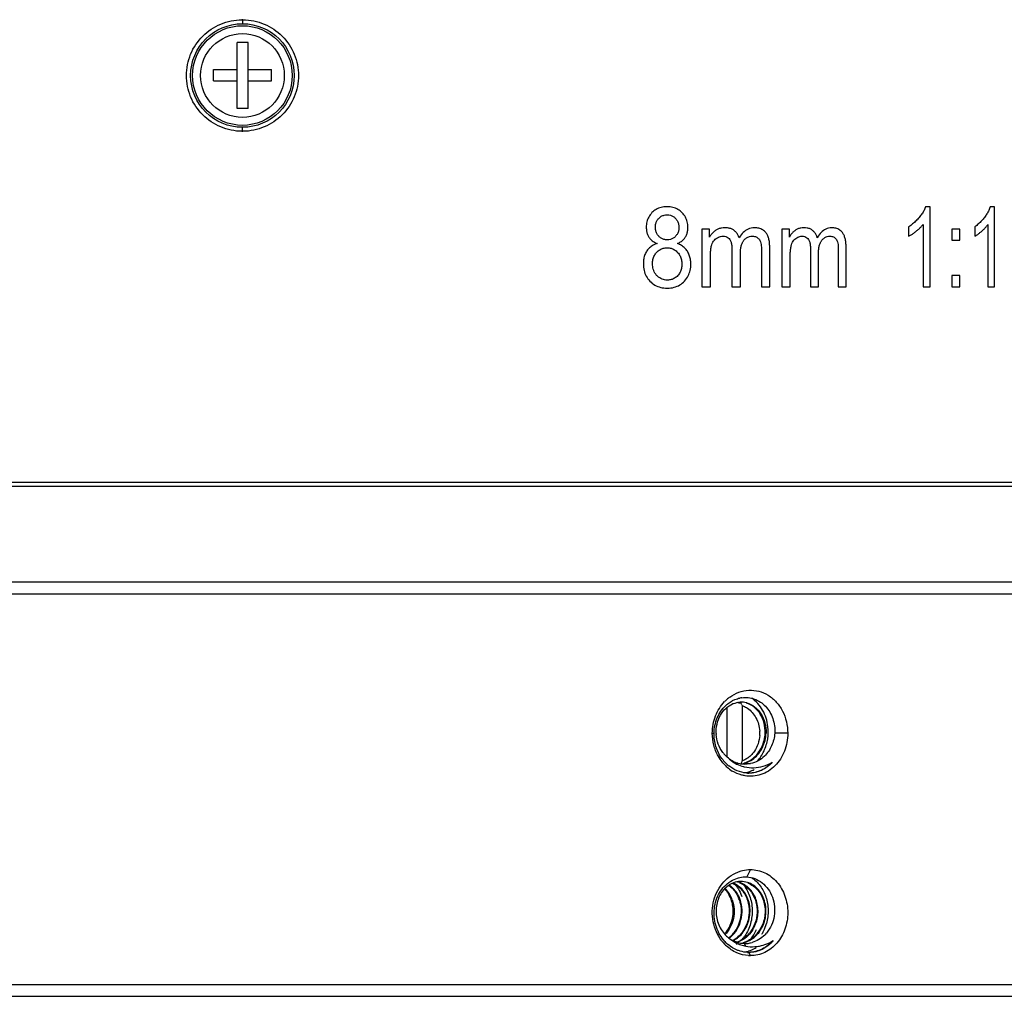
# Model space of a CAD drawing. Header units: millimetres. Extents: x 1711 to 1861, y 300 to 415.
# Tile 3 of 6: x 1736 to 1761, y 335 to 359. Entities that reach past the tile are written whole.
import ezdxf

# ---------------------------------------------------------------- set-up
doc = ezdxf.new("R2010")
doc.units = ezdxf.units.MM
doc.layers.get('0').update_dxf_attribs({"color": 50})

msp = doc.modelspace()

# ---------------------------------------------------------------- linework, layer by layer
at = {"color": 0}
for p, q in [((1741.5564, 359.1043), (1741.5564, 359.0043)), ((1741.4213, 356.8751), (1741.4213, 358.5332)), ((1741.6976, 358.5332), (1741.4213, 358.5332)), ((1741.6976, 356.8751), (1741.6976, 358.5332)), ((1740.8265, 357.572), (1740.8265, 357.8543)), ((1740.8265, 357.8543), (1741.4213, 357.8543)), ((1741.6976, 357.8543), (1742.2864, 357.8543)), ((1742.2864, 357.572), (1742.2864, 357.8543)), ((1740.8265, 357.572), (1741.4213, 357.572)), ((1741.6976, 357.572), (1742.2864, 357.572)), ((1741.6976, 356.8751), (1741.4213, 356.8751)), ((1741.5564, 356.3039), (1741.5564, 356.404)), ((1758.8171, 354.4123), (1758.7021, 354.4123)), ((1758.8171, 352.4041), (1758.8171, 354.4123)), ((1760.4288, 354.4123), (1760.3243, 354.4123)), ((1760.4288, 352.4041), (1760.4288, 354.4123)), ((1753.278, 353.853), (1753.0835, 353.853)), ((1753.0835, 353.853), (1753.0835, 352.4041)), ((1753.278, 353.6497), (1753.278, 353.853)), ((1755.2814, 353.853), (1755.0971, 353.853)), ((1755.0971, 353.853), (1755.0971, 352.4041)), ((1755.2814, 353.6497), (1755.2814, 353.853)), ((1758.2758, 353.9103), (1758.2758, 353.6729)), ((1758.6383, 353.9689), (1758.6383, 352.4041)), ((1759.5592, 353.853), (1759.3636, 353.853)), ((1759.3636, 353.853), (1759.3636, 353.5733)), ((1759.5592, 353.5733), (1759.5592, 353.853)), ((1759.9362, 353.9103), (1759.9362, 353.6729)), ((1760.2664, 353.9689), (1760.2664, 352.4041)), ((1754.7893, 352.4041), (1754.7893, 353.3987)), ((1756.7055, 352.4041), (1756.7055, 353.3987)), ((1759.3636, 353.5733), (1759.5592, 353.5733)), ((1753.3009, 352.4041), (1753.3009, 353.1558)), ((1753.8408, 353.3455), (1753.8408, 352.4041)), ((1754.0542, 352.4041), (1754.0542, 353.2459)), ((1754.5813, 353.3168), (1754.5813, 352.4041)), ((1755.3031, 352.4041), (1755.3031, 353.1558)), ((1755.8132, 353.3455), (1755.8132, 352.4041)), ((1756.0145, 352.4041), (1756.0145, 353.2459)), ((1756.5103, 353.3168), (1756.5103, 352.4041)), ((1759.5592, 352.6838), (1759.3636, 352.6838)), ((1759.3636, 352.6838), (1759.3636, 352.4041)), ((1759.5592, 352.4041), (1759.5592, 352.6838)), ((1753.0835, 352.4041), (1753.3009, 352.4041)), ((1753.8408, 352.4041), (1754.0542, 352.4041)), ((1754.5813, 352.4041), (1754.7893, 352.4041)), ((1755.0971, 352.4041), (1755.3031, 352.4041)), ((1755.8132, 352.4041), (1756.0145, 352.4041)), ((1756.5103, 352.4041), (1756.7055, 352.4041)), ((1758.6383, 352.4041), (1758.8171, 352.4041)), ((1759.3636, 352.4041), (1759.5592, 352.4041)), ((1760.2664, 352.4041), (1760.4288, 352.4041)), ((1716.5065, 347.5041), (1766.6064, 347.5041)), ((1716.4566, 347.4041), (1766.6563, 347.4041)), ((1716.1566, 345.0041), (1766.9563, 345.0041)), ((1716.1566, 344.7041), (1766.9563, 344.7041)), ((1753.7116, 341.8431), (1753.7116, 340.6221)), ((1754.092, 341.9182), (1754.1013, 341.8986)), ((1754.1013, 341.8986), (1754.1013, 340.5097)), ((1753.3483, 341.2041), (1753.3919, 341.2041)), ((1755.2412, 341.2041), (1754.9143, 341.2041)), ((1754.0706, 340.4454), (1754.0668, 340.4375)), ((1754.1485, 340.4241), (1754.311, 340.445)), ((1754.311, 340.445), (1754.1565, 340.4241)), ((1754.3065, 337.784), (1754.2135, 337.5981)), ((1754.187, 335.8632), (1754.1565, 335.9242)), ((1754.3065, 335.6243), (1754.2666, 335.7041)), ((1716.1566, 334.9041), (1766.9563, 334.9041)), ((1716.1566, 334.6041), (1766.9563, 334.6041))]:
    msp.add_line(p, q, dxfattribs=at)
for radius in [1.3, 1.25, 1.05]:
    msp.add_circle((1741.5564, 357.7041), radius, dxfattribs=at)
for centre, radius, start, end in [((1741.5559, 357.7194), 1.3847, 89.97893, 90.49191), ((1741.5574, 357.7258), 1.3783, 89.52381, 90.0407), ((1741.5559, 357.6876), 1.3835, 269.50823, 270.02343), ((1741.5574, 357.6838), 1.3797, 269.96248, 270.47713), ((1754.3882, 341.2948), 1.0127, 134.32885, 136.17421), ((1754.3713, 341.3125), 0.9882, 126.46478, 134.34589), ((1754.1996, 341.3664), 0.7388, 116.12515, 118.26884), ((1754.1808, 341.4214), 0.6804, 97.81776, 101.87844), ((1754.2419, 341.304), 0.8143, 130.44482, 133.04587), ((1754.0782, 341.4251), 0.56, 110.88172, 113.05331), ((1753.8678, 341.4337), 0.5508, 68.44593, 78.63882), ((1754.0714, 341.4568), 0.5274, 91.06065, 92.40104), ((1731.2427, 331.0202), 25.3151, 25.49882, 25.65933), ((1754.0714, 341.4566), 0.5276, 89.99003, 91.06009), ((1754.0708, 341.4463), 0.5379, 76.66033, 89.93342), ((1754.0691, 341.4384), 0.5459, 74.86655, 76.67156), ((1753.6954, 341.2041), 0.8432, 356.33218, 3.66782), ((1753.5941, 341.2407), 1.1574, 351.24627, 6.32385), ((1754.3431, 341.2406), 0.8979, 182.56359, 184.20827), ((1754.3694, 341.1405), 0.9681, 216.04771, 224.94897), ((1754.2519, 341.1913), 0.7938, 216.59175, 222.70889), ((1754.3356, 341.1743), 0.8326, 228.3651, 242.45655), ((1732.838, 350.6253), 23.5469, 334.38493, 334.55822), ((1754.3912, 341.1157), 1.0165, 221.82821, 225.2536), ((1754.3748, 341.0994), 0.9933, 225.26066, 228.72992), ((1754.3406, 341.1119), 0.9276, 224.95133, 231.40316), ((1754.3575, 341.079), 0.9666, 228.70259, 238.34892), ((1753.9715, 341.0626), 0.6384, 267.98744, 268.96401), ((1754.3388, 341.1801), 0.8392, 242.44695, 244.06694), ((1753.9714, 341.061), 0.6369, 268.96401, 269.99977), ((1753.7678, 341.0844), 0.6606, 287.46223, 289.66992), ((1754.3465, 341.1976), 0.8584, 244.11344, 255.26206), ((1753.9696, 341.0782), 0.6542, 277.86746, 286.21284), ((1754.3509, 341.2132), 0.8746, 255.24251, 257.18887), ((1753.9447, 341.0846), 0.6609, 288.18476, 289.66967), ((1753.968, 341.0839), 0.6601, 286.20924, 289.67051), ((1754.0296, 341.0366), 0.8331, 286.11533, 290.82359), ((1754.0229, 341.0537), 0.8514, 290.83807, 296.22773), ((1754.0326, 341.0261), 0.8221, 277.34823, 286.11933), ((1754.2663, 340.9562), 0.7521, 265.14023, 270.01228), ((1753.4131, 336.8767), 0.6153, 53.21884, 55.6038), ((1753.4399, 336.8824), 0.6084, 55.11525, 56.85885), ((1753.4081, 336.87), 0.6236, 51.35362, 53.21989), ((1753.4358, 336.8764), 0.6157, 53.22269, 55.11488), ((1753.4312, 336.8703), 0.6233, 51.25323, 53.22244), ((1753.2112, 336.8292), 0.9174, 36.00746, 38.78328), ((1753.8659, 336.9336), 0.5508, 69.07084, 79.28879), ((1753.6082, 336.8703), 0.6233, 51.25323, 53.22244), ((1753.6358, 336.8765), 0.6156, 53.26265, 55.15321), ((1753.6308, 336.8697), 0.624, 50.87576, 53.26141), ((1754.0695, 336.9568), 0.5274, 91.28829, 92.4397), ((1754.0694, 336.9592), 0.525, 90.00055, 91.28837), ((1753.0985, 336.7782), 0.7677, 26.88296, 27.66699), ((1753.2594, 336.7598), 0.8108, 18.82075, 22.65236), ((1753.65, 336.7175), 0.8408, 328.59122, 333.35453), ((1753.626, 336.7326), 1.1225, 333.94675, 344.5297), ((1753.074, 336.684), 0.783, 318.44628, 320.30372), ((1754.2242, 336.6673), 0.7587, 223.2402, 230.79364), ((1754.1998, 336.6369), 0.7197, 230.76827, 239.90081), ((1753.3045, 336.6517), 0.7385, 308.36163, 309.49297), ((1753.3003, 336.6569), 0.7452, 309.49324, 310.80511), ((1753.3318, 336.6463), 0.7316, 307.24219, 308.17985), ((1753.3279, 336.6512), 0.7379, 308.18035, 309.46968), ((1753.2815, 336.6775), 0.7731, 310.8601, 320.99694), ((1753.3234, 336.6567), 0.745, 309.46968, 310.75867), ((1753.5071, 336.6488), 0.7346, 305.0767, 311.33962), ((1753.5325, 336.6456), 0.7306, 304.64077, 310.19744), ((1753.3176, 336.6815), 1.0173, 318.92875, 326.10765), ((1753.7055, 336.6509), 0.7373, 304.66222, 312.51674), ((1753.6799, 336.6789), 0.7752, 312.51551, 320.61584), ((1753.7154, 336.6659), 0.7572, 312.45902, 315.09668), ((1753.8746, 336.6832), 0.782, 315.11911, 320.85665), ((1753.8482, 336.7046), 0.816, 320.86048, 328.58883), ((1753.6731, 336.7101), 1.0702, 329.04113, 333.92475), ((1754.1159, 336.6892), 0.7759, 315.11887, 319.90077), ((1754.4073, 336.6342), 1.0408, 217.87015, 221.63654), ((1754.3963, 336.6243), 1.026, 221.63108, 227.39005), ((1754.3439, 336.6165), 0.9332, 223.15112, 230.12841), ((1754.3321, 336.6733), 0.8232, 233.18791, 246.02125), ((1753.5267, 336.6202), 0.6999, 297.92383, 301.81732), ((1753.5519, 336.6162), 0.6953, 296.94011, 300.17508), ((1753.5221, 336.6277), 0.7088, 301.81298, 303.49078), ((1753.548, 336.6231), 0.7033, 300.17235, 301.87048), ((1753.5194, 336.6318), 0.7137, 303.49068, 305.04995), ((1753.5443, 336.6289), 0.7102, 301.87231, 304.62167), ((1753.9695, 336.5608), 0.6367, 267.97008, 269.02937), ((1753.9694, 336.5583), 0.6342, 269.02943, 269.99968), ((1754.3297, 336.6673), 0.8167, 246.00647, 255.98724), ((1753.9676, 336.5786), 0.6546, 277.90107, 285.53917), ((1753.723, 336.6263), 0.7071, 301.87114, 302.60343), ((1753.7207, 336.6298), 0.7113, 302.60473, 304.62054), ((1754.3225, 336.64), 0.7885, 256.01532, 260.10752), ((1753.967, 336.5807), 0.6568, 285.53647, 286.39898), ((1754.1564, 336.507), 0.5828, 269.03883, 269.99967), ((1753.9669, 336.581), 0.657, 286.39901, 287.83855), ((1754.146, 336.5665), 0.6424, 270.90721, 272.74252), ((1754.1564, 336.5082), 0.5841, 270.00115, 288.86861), ((1754.145, 336.578), 0.6539, 272.79019, 287.84378), ((1753.9439, 336.6296), 0.711, 301.18032, 305.40322), ((1754.0307, 336.5245), 0.8205, 279.86777, 285.86303), ((1754.2738, 336.5345), 0.8304, 267.21937, 269.50069), ((1754.3055, 336.4519), 0.8278, 266.50496, 270.06236)]:
    msp.add_arc(centre, radius, start, end, dxfattribs=at)
for points, knots in [([(1741.544, 356.3042), (1741.3626, 356.3057), (1740.9965, 356.3809), (1740.5337, 356.692), (1740.2235, 357.1564), (1740.1145, 357.7041), (1740.2235, 358.2519), (1740.5338, 358.7162), (1740.9965, 359.0274), (1741.3626, 359.1025), (1741.544, 359.1041)], [0, 0, 0, 0, 0.1250209, 0.2500074, 0.3749954, 0.5000008, 0.6250069, 0.7499957, 0.8749816, 1, 1, 1, 1]), ([(1741.5689, 359.1041), (1741.7503, 359.1026), (1742.1164, 359.0273), (1742.5792, 358.7162), (1742.8894, 358.2518), (1742.9984, 357.7041), (1742.8894, 357.1564), (1742.5791, 356.692), (1742.1164, 356.3809), (1741.7503, 356.3057), (1741.5688, 356.3042)], [0, 0, 0, 0, 0.1250209, 0.250007, 0.3749951, 0.5000006, 0.6250068, 0.7499958, 0.8749815, 1, 1, 1, 1]), ([(1753.784, 342.1073), (1753.8543, 342.1592), (1754.008, 342.2432), (1754.2629, 342.2961), (1754.52, 342.2697), (1754.7596, 342.1657), (1754.9647, 341.9923), (1755.1207, 341.7625), (1755.2194, 341.4938), (1755.2413, 341.3011), (1755.2412, 341.2041)], [0, 0, 0, 0, 0.122544, 0.2416619, 0.3595782, 0.47906, 0.6024696, 0.7310029, 0.8641286, 1, 1, 1, 1]), ([(1753.3483, 341.2041), (1753.3483, 341.3509), (1753.4015, 341.6422), (1753.5594, 341.8938), (1753.6576, 341.9961)], [0, 0, 0, 0, 0.5085509, 1, 1, 1, 1]), ([(1753.7136, 341.9238), (1753.7242, 341.9328), (1753.767, 341.9674), (1753.8135, 341.9976), (1753.8497, 342.0171)], [0, 0, 0, 0, 0.253029, 1, 1, 1, 1]), ([(1753.8743, 342.0297), (1753.8876, 342.0362), (1753.9412, 342.0605), (1753.9977, 342.0782), (1754.0407, 342.0873)], [0, 0, 0, 0, 0.2525672, 1, 1, 1, 1]), ([(1754.0882, 342.0955), (1754.1936, 342.11), (1754.4193, 342.0864), (1754.7065, 341.8911), (1754.8901, 341.5774), (1754.923, 341.3287), (1754.9142, 341.2041)], [0, 0, 0, 0, 0.2313347, 0.4711984, 0.7284936, 1, 1, 1, 1]), ([(1754.7445, 341.3682), (1754.7284, 341.5121), (1754.6438, 341.7877), (1754.4496, 342.005), (1754.3372, 342.0798)], [0, 0, 0, 0, 0.5174528, 1, 1, 1, 1]), ([(1753.3919, 341.2041), (1753.3943, 341.3357), (1753.4458, 341.5942), (1753.5946, 341.8138), (1753.686, 341.8992)], [0, 0, 0, 0, 0.5126228, 1, 1, 1, 1]), ([(1753.4461, 341.2004), (1753.4392, 341.3554), (1753.4901, 341.5939), (1753.6739, 341.8324), (1753.7953, 341.9132), (1753.8589, 341.9403)], [0, 0, 0, 0, 0.521431, 0.7672831, 1, 1, 1, 1]), ([(1754.1013, 341.8986), (1754.1127, 341.8943), (1754.1584, 341.8756), (1754.2016, 341.851), (1754.2321, 341.8299)], [0, 0, 0, 0, 0.2476871, 1, 1, 1, 1]), ([(1754.674, 341.2041), (1754.6774, 341.2887), (1754.6608, 341.4566), (1754.5666, 341.6846), (1754.4135, 341.8635), (1754.2785, 341.9377), (1754.2091, 341.9594)], [0, 0, 0, 0, 0.2678391, 0.5257411, 0.7695713, 1, 1, 1, 1]), ([(1754.2116, 341.9654), (1754.2833, 341.946), (1754.4237, 341.8746), (1754.584, 341.695), (1754.6829, 341.4627), (1754.7005, 341.2907), (1754.6969, 341.2041)], [0, 0, 0, 0, 0.230034, 0.4735488, 0.7315794, 1, 1, 1, 1]), ([(1754.2321, 341.8299), (1754.2758, 341.7995), (1754.3572, 341.7259), (1754.451, 341.5883), (1754.5141, 341.4295), (1754.5332, 341.3157), (1754.5369, 341.2581)], [0, 0, 0, 0, 0.2391096, 0.486462, 0.7409452, 1, 1, 1, 1]), ([(1753.4948, 340.6334), (1753.4469, 340.7191), (1753.3727, 340.9054), (1753.3482, 341.1043), (1753.3483, 341.2041)], [0, 0, 0, 0, 0.4959092, 1, 1, 1, 1]), ([(1753.5866, 340.5708), (1753.5224, 340.6611), (1753.4219, 340.8656), (1753.3901, 341.0913), (1753.3921, 341.2041)], [0, 0, 0, 0, 0.4954949, 1, 1, 1, 1]), ([(1753.6145, 340.7181), (1753.5661, 340.7833), (1753.4881, 340.9301), (1753.4537, 341.0925), (1753.4476, 341.1747)], [0, 0, 0, 0, 0.4962336, 1, 1, 1, 1]), ([(1754.5369, 341.1502), (1754.5324, 341.079), (1754.5054, 340.939), (1754.4277, 340.78), (1754.343, 340.6724), (1754.2703, 340.6039), (1754.1896, 340.5485), (1754.1312, 340.5208), (1754.1013, 340.5097)], [0, 0, 0, 0, 0.261971, 0.517344, 0.6417599, 0.7635664, 0.882868, 1, 1, 1, 1]), ([(1755.2412, 341.2041), (1755.2412, 341.051), (1755.1863, 340.7485), (1754.9472, 340.3691), (1754.5839, 340.1354), (1754.3009, 340.1136), (1754.1692, 340.1355)], [0, 0, 0, 0, 0.2686893, 0.5249867, 0.7658235, 1, 1, 1, 1]), ([(1754.3655, 340.5731), (1754.4579, 340.6463), (1754.6106, 340.8426), (1754.669, 341.0825), (1754.674, 341.2041)], [0, 0, 0, 0, 0.4919696, 1, 1, 1, 1]), ([(1754.3885, 340.5731), (1754.4808, 340.6463), (1754.6336, 340.8426), (1754.692, 341.0825), (1754.6969, 341.2041)], [0, 0, 0, 0, 0.4919696, 1, 1, 1, 1]), ([(1754.4739, 340.4988), (1754.5437, 340.5758), (1754.6608, 340.7549), (1754.7218, 340.9594), (1754.7381, 341.0646)], [0, 0, 0, 0, 0.4939401, 1, 1, 1, 1]), ([(1754.9143, 341.2041), (1754.9067, 341.0958), (1754.8569, 340.8832), (1754.733, 340.7018), (1754.6575, 340.6289)], [0, 0, 0, 0, 0.508674, 1, 1, 1, 1]), ([(1753.6337, 340.4379), (1753.6205, 340.4526), (1753.5689, 340.5138), (1753.5241, 340.5808), (1753.4948, 340.6334)], [0, 0, 0, 0, 0.2474712, 1, 1, 1, 1]), ([(1753.9505, 340.4609), (1753.9358, 340.4662), (1753.8766, 340.4903), (1753.821, 340.5232), (1753.7824, 340.552)], [0, 0, 0, 0, 0.2460723, 1, 1, 1, 1]), ([(1754.1672, 340.4623), (1754.1849, 340.4686), (1754.2553, 340.4972), (1754.3208, 340.5376), (1754.3655, 340.5731)], [0, 0, 0, 0, 0.247638, 1, 1, 1, 1]), ([(1754.1902, 340.4623), (1754.2079, 340.4686), (1754.2783, 340.4972), (1754.3437, 340.5376), (1754.3885, 340.5731)], [0, 0, 0, 0, 0.247638, 1, 1, 1, 1]), ([(1754.6575, 340.6289), (1754.6093, 340.5824), (1754.5014, 340.5028), (1754.375, 340.4574), (1754.311, 340.445)], [0, 0, 0, 0, 0.5066044, 1, 1, 1, 1]), ([(1754.2026, 340.2069), (1754.1239, 340.2135), (1753.9655, 340.2526), (1753.8257, 340.3361), (1753.762, 340.3869)], [0, 0, 0, 0, 0.491982, 1, 1, 1, 1]), ([(1754.1565, 340.4241), (1754.1043, 340.4241), (1754.0339, 340.4337), (1753.9672, 340.4548), (1753.9505, 340.4609)], [0, 0, 0, 0, 0.7464922, 1, 1, 1, 1]), ([(1754.2663, 340.2048), (1754.3737, 340.2089), (1754.5924, 340.2626), (1754.7735, 340.3946), (1754.8509, 340.4742)], [0, 0, 0, 0, 0.4918437, 1, 1, 1, 1]), ([(1754.8509, 340.4742), (1754.7762, 340.3914), (1754.5965, 340.2536), (1754.3744, 340.2042), (1754.2665, 340.2041)], [0, 0, 0, 0, 0.5083094, 1, 1, 1, 1]), ([(1754.3898, 340.3387), (1754.47, 340.3415), (1754.6312, 340.3681), (1754.7807, 340.4333), (1754.8509, 340.4742)], [0, 0, 0, 0, 0.4968798, 1, 1, 1, 1]), ([(1754.1692, 340.1355), (1754.1414, 340.1402), (1754.0299, 340.1645), (1753.9234, 340.2112), (1753.8503, 340.2562)], [0, 0, 0, 0, 0.2471582, 1, 1, 1, 1]), ([(1753.5857, 335.9953), (1753.4781, 336.1337), (1753.3291, 336.4723), (1753.3484, 337.0175), (1753.5952, 337.4918), (1753.889, 337.6917), (1754.0441, 337.7422)], [0, 0, 0, 0, 0.2534555, 0.5126708, 0.764187, 1, 1, 1, 1]), ([(1753.7596, 337.458), (1753.7765, 337.4704), (1753.8447, 337.5164), (1753.9207, 337.5512), (1753.9793, 337.5692)], [0, 0, 0, 0, 0.2542441, 1, 1, 1, 1]), ([(1753.9793, 337.5692), (1753.9984, 337.575), (1754.0747, 337.595), (1754.1547, 337.6016), (1754.2135, 337.5982)], [0, 0, 0, 0, 0.252775, 1, 1, 1, 1]), ([(1754.0441, 337.7422), (1754.0654, 337.7491), (1754.1509, 337.7733), (1754.2401, 337.7841), (1754.3064, 337.7841)], [0, 0, 0, 0, 0.2525552, 1, 1, 1, 1]), ([(1754.2135, 337.5981), (1754.2816, 337.5943), (1754.4195, 337.5656), (1754.6053, 337.4589), (1754.7582, 337.2976), (1754.8655, 337.0927), (1754.9184, 336.8599), (1754.9115, 336.6175), (1754.844, 336.3858), (1754.7598, 336.2491), (1754.7095, 336.1894)], [0, 0, 0, 0, 0.1126445, 0.228236, 0.3487227, 0.4748545, 0.6056775, 0.7387637, 0.8710829, 1, 1, 1, 1]), ([(1754.3064, 337.7841), (1754.429, 337.7843), (1754.6823, 337.726), (1754.9928, 337.4809), (1755.195, 337.1221), (1755.2647, 336.7042), (1755.195, 336.2862), (1754.9928, 335.9274), (1754.6823, 335.6822), (1754.429, 335.6241), (1754.3064, 335.6241)], [0, 0, 0, 0, 0.1166767, 0.2378593, 0.3662615, 0.4999932, 0.6337273, 0.7621311, 0.8833035, 1, 1, 1, 1]), ([(1754.3291, 337.5837), (1754.4131, 337.529), (1754.5652, 337.382), (1754.7103, 337.0947), (1754.7656, 336.766), (1754.7378, 336.5413), (1754.7078, 336.4332)], [0, 0, 0, 0, 0.2336901, 0.4809812, 0.7385969, 1, 1, 1, 1]), ([(1753.6631, 335.9783), (1753.5699, 336.0801), (1753.424, 336.3294), (1753.3669, 336.7549), (1753.4751, 337.1635), (1753.654, 337.3806), (1753.7596, 337.458)], [0, 0, 0, 0, 0.2511555, 0.508861, 0.7617855, 1, 1, 1, 1]), ([(1753.715, 337.3544), (1753.6337, 337.2884), (1753.5335, 337.1543), (1753.462, 336.9481), (1753.4304, 336.721), (1753.4737, 336.432), (1753.5942, 336.2297), (1753.6715, 336.1475)], [0, 0, 0, 0, 0.2351143, 0.3600212, 0.4881184, 0.7466759, 1, 1, 1, 1]), ([(1753.7784, 337.1346), (1753.7705, 337.1497), (1753.7376, 337.2076), (1753.6969, 337.2612), (1753.6627, 337.2972)], [0, 0, 0, 0, 0.2549081, 1, 1, 1, 1]), ([(1753.7587, 337.2061), (1753.7524, 337.2155), (1753.7265, 337.252), (1753.6971, 337.2861), (1753.6735, 337.3097)], [0, 0, 0, 0, 0.2534688, 1, 1, 1, 1]), ([(1753.884, 337.451), (1753.8689, 337.4455), (1753.8088, 337.4206), (1753.7531, 337.3853), (1753.715, 337.3544)], [0, 0, 0, 0, 0.2465741, 1, 1, 1, 1]), ([(1753.7976, 337.3571), (1753.8103, 337.3469), (1753.8605, 337.3034), (1753.9041, 337.2523), (1753.9324, 337.2109)], [0, 0, 0, 0, 0.2454484, 1, 1, 1, 1]), ([(1753.9461, 337.2242), (1753.937, 337.2368), (1753.9, 337.2849), (1753.8566, 337.3281), (1753.8213, 337.3564)], [0, 0, 0, 0, 0.2547441, 1, 1, 1, 1]), ([(1753.8591, 337.4402), (1753.8915, 337.4264), (1753.9333, 337.4038), (1753.9718, 337.3767), (1753.9814, 337.3696)], [0, 0, 0, 0, 0.7467381, 1, 1, 1, 1]), ([(1753.9533, 337.3686), (1753.9673, 337.3492), (1754.0213, 337.2686), (1754.0632, 337.1799), (1754.0874, 337.1109)], [0, 0, 0, 0, 0.2461807, 1, 1, 1, 1]), ([(1753.9983, 337.3564), (1754.011, 337.3463), (1754.061, 337.3029), (1754.1042, 337.252), (1754.1325, 337.2109)], [0, 0, 0, 0, 0.2455224, 1, 1, 1, 1]), ([(1754.0041, 336.0875), (1754.0949, 336.1642), (1754.2429, 336.3669), (1754.3201, 336.7296), (1754.2527, 337.087), (1754.1113, 337.2833), (1754.0245, 337.3538)], [0, 0, 0, 0, 0.251399, 0.5103056, 0.7637357, 1, 1, 1, 1]), ([(1754.0301, 337.4517), (1754.0454, 337.4461), (1754.1064, 337.421), (1754.163, 337.3852), (1754.2016, 337.3538)], [0, 0, 0, 0, 0.2465269, 1, 1, 1, 1]), ([(1754.4015, 336.3404), (1754.4523, 336.4415), (1754.514, 336.6646), (1754.4788, 337.0011), (1754.3264, 337.2874), (1754.1542, 337.4131), (1754.0627, 337.4481)], [0, 0, 0, 0, 0.2638258, 0.5247495, 0.7716005, 1, 1, 1, 1]), ([(1754.6228, 336.3859), (1754.6737, 336.5039), (1754.7227, 336.7621), (1754.6352, 337.132), (1754.4358, 337.3692), (1754.2317, 337.4674), (1754.1228, 337.4841), (1754.0694, 337.4841)], [0, 0, 0, 0, 0.2692268, 0.5312078, 0.7734118, 0.8880888, 1, 1, 1, 1]), ([(1754.1189, 337.4129), (1754.1894, 337.3274), (1754.3021, 337.1248), (1754.3667, 336.781), (1754.3255, 336.4282), (1754.227, 336.2107), (1754.1621, 336.1142)], [0, 0, 0, 0, 0.2404026, 0.4919152, 0.747673, 1, 1, 1, 1]), ([(1754.2016, 337.3538), (1754.2664, 337.3011), (1754.379, 337.1647), (1754.4705, 336.9121), (1754.4808, 336.635), (1754.4309, 336.4538), (1754.3926, 336.3696)], [0, 0, 0, 0, 0.2343686, 0.48301, 0.7408391, 1, 1, 1, 1]), ([(1754.2403, 337.4479), (1754.3365, 337.411), (1754.5169, 337.275), (1754.6676, 336.9671), (1754.6872, 336.6107), (1754.6064, 336.3804), (1754.5446, 336.2793)], [0, 0, 0, 0, 0.2283967, 0.476149, 0.7375999, 1, 1, 1, 1]), ([(1753.8499, 337.0214), (1753.8442, 337.0379), (1753.82, 337.1023), (1753.7874, 337.1635), (1753.7587, 337.2061)], [0, 0, 0, 0, 0.2538518, 1, 1, 1, 1]), ([(1753.8581, 336.9015), (1753.8545, 336.9212), (1753.8375, 336.9982), (1753.8098, 337.0728), (1753.7832, 337.1253)], [0, 0, 0, 0, 0.2540769, 1, 1, 1, 1]), ([(1753.9324, 337.2109), (1753.9398, 337.2002), (1753.9684, 337.156), (1753.9924, 337.1087), (1754.0077, 337.0721)], [0, 0, 0, 0, 0.2468889, 1, 1, 1, 1]), ([(1754.0487, 337.0249), (1754.0424, 337.0429), (1754.0155, 337.1128), (1753.9787, 337.179), (1753.9461, 337.2242)], [0, 0, 0, 0, 0.254868, 1, 1, 1, 1]), ([(1754.1325, 337.2109), (1754.1882, 337.1298), (1754.2687, 336.9396), (1754.2811, 336.6815), (1754.2384, 336.4785), (1754.1624, 336.2884), (1754.0677, 336.1635), (1753.9923, 336.0972)], [0, 0, 0, 0, 0.2427631, 0.4963876, 0.6247898, 0.7523045, 1, 1, 1, 1]), ([(1753.8499, 337.0214), (1753.8999, 336.8747), (1753.9182, 336.5498), (1753.7716, 336.2577), (1753.6657, 336.1457)], [0, 0, 0, 0, 0.5013564, 1, 1, 1, 1]), ([(1753.6765, 336.1839), (1753.7567, 336.2805), (1753.8726, 336.5156), (1753.8811, 336.7767), (1753.8581, 336.9015)], [0, 0, 0, 0, 0.4974546, 1, 1, 1, 1]), ([(1753.8098, 336.0924), (1753.9358, 336.201), (1754.1176, 336.5101), (1754.1038, 336.8656), (1754.0487, 337.0249)], [0, 0, 0, 0, 0.4967861, 1, 1, 1, 1]), ([(1754.0269, 337.0214), (1754.0736, 336.8842), (1754.0957, 336.5819), (1753.9736, 336.3035), (1753.8823, 336.1909)], [0, 0, 0, 0, 0.4999921, 1, 1, 1, 1]), ([(1754.3926, 336.3696), (1754.3851, 336.3532), (1754.3532, 336.2888), (1754.3131, 336.2285), (1754.2791, 336.187)], [0, 0, 0, 0, 0.2525081, 1, 1, 1, 1]), ([(1754.5123, 336.1997), (1754.5234, 336.2138), (1754.5662, 336.2721), (1754.6012, 336.336), (1754.6228, 336.3859)], [0, 0, 0, 0, 0.247938, 1, 1, 1, 1]), ([(1754.4287, 336.1314), (1754.4178, 336.1204), (1754.3734, 336.0785), (1754.3238, 336.042), (1754.2846, 336.0187)], [0, 0, 0, 0, 0.252913, 1, 1, 1, 1]), ([(1754.4486, 336.2696), (1754.4385, 336.2473), (1754.3957, 336.1606), (1754.3411, 336.0797), (1754.2945, 336.0246)], [0, 0, 0, 0, 0.2529258, 1, 1, 1, 1]), ([(1754.6657, 336.1416), (1754.6212, 336.0969), (1754.5217, 336.0192), (1754.4049, 335.9708), (1754.3453, 335.9556)], [0, 0, 0, 0, 0.5067113, 1, 1, 1, 1]), ([(1754.3558, 336.0501), (1754.3704, 336.0604), (1754.4278, 336.1045), (1754.4786, 336.157), (1754.5123, 336.1997)], [0, 0, 0, 0, 0.2473097, 1, 1, 1, 1]), ([(1754.2551, 335.6257), (1754.1549, 335.6318), (1753.9515, 335.6822), (1753.7784, 335.7987), (1753.7017, 335.8692)], [0, 0, 0, 0, 0.4909168, 1, 1, 1, 1]), ([(1754.0488, 335.7359), (1754.0216, 335.7439), (1753.9127, 335.7825), (1753.8125, 335.8445), (1753.7457, 335.9003)], [0, 0, 0, 0, 0.2457646, 1, 1, 1, 1]), ([(1753.9956, 335.9464), (1753.9546, 335.9578), (1753.9011, 335.979), (1753.8512, 336.0068), (1753.8389, 336.0142)], [0, 0, 0, 0, 0.7473099, 1, 1, 1, 1]), ([(1754.4475, 335.8168), (1754.4322, 335.808), (1754.3707, 335.7749), (1754.3052, 335.7494), (1754.2549, 335.7352)], [0, 0, 0, 0, 0.2521906, 1, 1, 1, 1]), ([(1754.8762, 336.0036), (1754.7978, 335.9159), (1754.6107, 335.7696), (1754.3796, 335.7096), (1754.2663, 335.7049)], [0, 0, 0, 0, 0.5088987, 1, 1, 1, 1]), ([(1754.8762, 336.0036), (1754.8008, 335.9125), (1754.6155, 335.7603), (1754.3804, 335.7031), (1754.2665, 335.7041)], [0, 0, 0, 0, 0.5092882, 1, 1, 1, 1]), ([(1754.4162, 335.8496), (1754.4565, 335.8523), (1754.6179, 335.8744), (1754.7732, 335.9377), (1754.8762, 336.0036)], [0, 0, 0, 0, 0.2485263, 1, 1, 1, 1])]:
    msp.add_open_spline(points, degree=3, knots=knots, dxfattribs=at)
for points in [[(1752.2138, 354.4123), (1752.16, 354.4121), (1752.0599, 354.4007), (1751.9316, 354.3481), (1751.8641, 354.2951), (1751.8346, 354.2636)], [(1752.5938, 354.2595), (1752.5603, 354.2944), (1752.4875, 354.3523), (1752.3602, 354.4013), (1752.2645, 354.4124), (1752.2138, 354.4123)], [(1758.7021, 354.4123), (1758.6906, 354.3814), (1758.6635, 354.3204), (1758.6097, 354.2319), (1758.5662, 354.1737), (1758.5423, 354.1449)], [(1760.3243, 354.4123), (1760.3139, 354.3814), (1760.2893, 354.3204), (1760.2404, 354.2319), (1760.2008, 354.1737), (1760.1791, 354.1449)], [(1751.8346, 354.2636), (1751.8011, 354.2276), (1751.7458, 354.1524), (1751.7024, 354.0362), (1751.6915, 353.9448), (1751.6913, 353.8966)], [(1751.9204, 353.9048), (1751.9208, 353.935), (1751.9276, 353.9911), (1751.9555, 354.0591), (1751.9861, 354.1011), (1752.0044, 354.1207)], [(1752.0044, 354.1207), (1752.025, 354.1419), (1752.0681, 354.1767), (1752.1369, 354.2039), (1752.189, 354.2104), (1752.2163, 354.2104)], [(1752.2163, 354.2104), (1752.2448, 354.2101), (1752.2983, 354.2029), (1752.3648, 354.1732), (1752.4063, 354.1385), (1752.4257, 354.1176)], [(1752.4257, 354.1176), (1752.4456, 354.0953), (1752.4784, 354.0489), (1752.5041, 353.9765), (1752.5104, 353.9206), (1752.5105, 353.8912)], [(1752.7369, 353.8898), (1752.7361, 353.9415), (1752.7245, 354.0378), (1752.6779, 354.1535), (1752.6254, 354.2258), (1752.5938, 354.2595)], [(1758.5423, 354.1449), (1758.5181, 354.1152), (1758.466, 354.0582), (1758.3773, 353.9794), (1758.3109, 353.9325), (1758.2758, 353.9103)], [(1760.1791, 354.1449), (1760.157, 354.1152), (1760.1096, 354.0582), (1760.0288, 353.9794), (1759.9682, 353.9325), (1759.9362, 353.9103)], [(1751.6913, 353.8966), (1751.6914, 353.8634), (1751.6965, 353.8006), (1751.7201, 353.7166), (1751.7441, 353.6696), (1751.7583, 353.6481)], [(1752.0032, 353.6725), (1751.9834, 353.6948), (1751.9509, 353.7418), (1751.9262, 353.817), (1751.9203, 353.8745), (1751.9204, 353.9048)], [(1752.5105, 353.8912), (1752.5102, 353.8611), (1752.5037, 353.8049), (1752.4768, 353.7353), (1752.4464, 353.6919), (1752.4282, 353.6715)], [(1752.6709, 353.647), (1752.6857, 353.67), (1752.7102, 353.7186), (1752.732, 353.8002), (1752.7369, 353.8591), (1752.7369, 353.8898)], [(1753.6644, 353.8857), (1753.6356, 353.8856), (1753.5803, 353.8807), (1753.5042, 353.8582), (1753.4591, 353.8346), (1753.4379, 353.8205)], [(1753.894, 353.8184), (1753.8743, 353.8331), (1753.8311, 353.8577), (1753.7536, 353.8806), (1753.6954, 353.8856), (1753.6644, 353.8857)], [(1754.4072, 353.8857), (1754.3475, 353.8833), (1754.2392, 353.8613), (1754.1224, 353.775), (1754.0523, 353.6852), (1754.0211, 353.632)], [(1754.6904, 353.7653), (1754.6682, 353.7921), (1754.6177, 353.8367), (1754.5215, 353.8769), (1754.4472, 353.8858), (1754.4072, 353.8857)], [(1755.6468, 353.8857), (1755.6195, 353.8856), (1755.5673, 353.8807), (1755.4954, 353.8582), (1755.4527, 353.8346), (1755.4327, 353.8205)], [(1755.8634, 353.8184), (1755.8449, 353.8331), (1755.8041, 353.8577), (1755.731, 353.8806), (1755.676, 353.8856), (1755.6468, 353.8857)], [(1756.3467, 353.8857), (1756.2906, 353.8833), (1756.1887, 353.8613), (1756.0787, 353.775), (1756.0127, 353.6852), (1755.9833, 353.632)], [(1756.6127, 353.7653), (1756.5919, 353.7921), (1756.5445, 353.8367), (1756.4542, 353.8769), (1756.3844, 353.8858), (1756.3467, 353.8857)], [(1758.4672, 353.7992), (1758.4892, 353.8168), (1758.5312, 353.8528), (1758.5885, 353.9085), (1758.6224, 353.9484), (1758.6383, 353.9689)], [(1760.1107, 353.7992), (1760.1307, 353.8168), (1760.1689, 353.8528), (1760.221, 353.9085), (1760.2519, 353.9484), (1760.2664, 353.9689)], [(1751.7583, 353.6481), (1751.7729, 353.6254), (1751.8077, 353.5834), (1751.8773, 353.5292), (1751.934, 353.501), (1751.965, 353.4887)], [(1752.2188, 353.5828), (1752.189, 353.5829), (1752.1333, 353.5895), (1752.0606, 353.6203), (1752.0209, 353.653), (1752.0032, 353.6725)], [(1752.4282, 353.6715), (1752.4092, 353.6509), (1752.3685, 353.6169), (1752.2988, 353.5891), (1752.2464, 353.5827), (1752.2188, 353.5828)], [(1752.4724, 353.4887), (1752.5021, 353.5011), (1752.5563, 353.5294), (1752.623, 353.5832), (1752.6567, 353.6247), (1752.6709, 353.647)], [(1753.4379, 353.8205), (1753.4151, 353.8056), (1753.3728, 353.773), (1753.3198, 353.7161), (1753.2909, 353.6727), (1753.278, 353.6497)], [(1753.3355, 353.4588), (1753.3434, 353.4823), (1753.3622, 353.5253), (1753.3998, 353.5783), (1753.4309, 353.6059), (1753.4479, 353.6178)], [(1753.4479, 353.6178), (1753.4659, 353.6303), (1753.5024, 353.6509), (1753.5571, 353.6686), (1753.5964, 353.6728), (1753.6166, 353.6729)], [(1753.6166, 353.6729), (1753.6425, 353.673), (1753.6897, 353.6671), (1753.749, 353.6387), (1753.7768, 353.6087), (1753.7881, 353.5907)], [(1754.0211, 353.632), (1754.0124, 353.659), (1753.9915, 353.7089), (1753.9501, 353.7693), (1753.914, 353.8033), (1753.894, 353.8184)], [(1754.1413, 353.5709), (1754.163, 353.5953), (1754.2082, 353.6353), (1754.2783, 353.6654), (1754.3321, 353.6729), (1754.3604, 353.6729)], [(1754.3604, 353.6729), (1754.3767, 353.6728), (1754.4077, 353.6698), (1754.4502, 353.6558), (1754.4748, 353.6412), (1754.4863, 353.6325)], [(1754.4863, 353.6325), (1754.4983, 353.6235), (1754.5198, 353.6038), (1754.544, 353.5696), (1754.5557, 353.5427), (1754.5603, 353.5283)], [(1754.7893, 353.3987), (1754.7891, 353.4377), (1754.7848, 353.5119), (1754.7677, 353.6141), (1754.7356, 353.7011), (1754.7068, 353.7459), (1754.6904, 353.7653)], [(1755.4327, 353.8205), (1755.4111, 353.8056), (1755.3711, 353.773), (1755.321, 353.7161), (1755.2936, 353.6727), (1755.2814, 353.6497)], [(1755.3358, 353.4588), (1755.3433, 353.4823), (1755.3611, 353.5253), (1755.3967, 353.5783), (1755.4261, 353.6059), (1755.4422, 353.6178)], [(1755.4422, 353.6178), (1755.4592, 353.6303), (1755.4936, 353.6509), (1755.5453, 353.6686), (1755.5825, 353.6728), (1755.6016, 353.6729)], [(1755.6016, 353.6729), (1755.6261, 353.673), (1755.6707, 353.6671), (1755.7266, 353.6387), (1755.7528, 353.6087), (1755.7635, 353.5907)], [(1755.9833, 353.632), (1755.9751, 353.659), (1755.9553, 353.7089), (1755.9164, 353.7693), (1755.8823, 353.8033), (1755.8634, 353.8184)], [(1756.0965, 353.5709), (1756.117, 353.5953), (1756.1596, 353.6353), (1756.2255, 353.6654), (1756.2761, 353.6729), (1756.3027, 353.6729)], [(1756.3027, 353.6729), (1756.318, 353.6728), (1756.3472, 353.6698), (1756.3871, 353.6558), (1756.4103, 353.6412), (1756.4211, 353.6325)], [(1756.4211, 353.6325), (1756.4324, 353.6235), (1756.4526, 353.6038), (1756.4753, 353.5696), (1756.4863, 353.5427), (1756.4906, 353.5283)], [(1756.7055, 353.3987), (1756.7054, 353.4377), (1756.7013, 353.5119), (1756.6853, 353.6141), (1756.6551, 353.7011), (1756.6282, 353.7459), (1756.6127, 353.7653)], [(1758.2758, 353.6729), (1758.2968, 353.6831), (1758.3389, 353.7062), (1758.4022, 353.7488), (1758.4454, 353.7817), (1758.4672, 353.7992)], [(1759.9362, 353.6729), (1759.9554, 353.6831), (1759.9938, 353.7062), (1760.0515, 353.7488), (1760.0908, 353.7817), (1760.1107, 353.7992)], [(1751.965, 353.4887), (1751.9269, 353.4774), (1751.8569, 353.4489), (1751.7703, 353.387), (1751.7262, 353.3365), (1751.7075, 353.3086)], [(1751.9514, 353.2677), (1751.9774, 353.2952), (1752.0315, 353.3402), (1752.1148, 353.3739), (1752.179, 353.3823), (1752.2126, 353.3823)], [(1752.2126, 353.3823), (1752.2486, 353.382), (1752.3161, 353.373), (1752.4015, 353.3355), (1752.4538, 353.2921), (1752.4782, 353.266)], [(1752.7232, 353.2947), (1752.7043, 353.3242), (1752.6606, 353.3779), (1752.5763, 353.4429), (1752.509, 353.4752), (1752.4724, 353.4887)], [(1753.3009, 353.1558), (1753.3007, 353.1945), (1753.303, 353.2685), (1753.3123, 353.3687), (1753.3266, 353.4298), (1753.3355, 353.4588)], [(1753.7881, 353.5907), (1753.8005, 353.5705), (1753.821, 353.5254), (1753.8372, 353.4426), (1753.8409, 353.3793), (1753.8408, 353.3455)], [(1754.0542, 353.2459), (1754.0542, 353.2803), (1754.0578, 353.346), (1754.0723, 353.4367), (1754.1005, 353.5143), (1754.1264, 353.5539), (1754.1413, 353.5709)], [(1754.5603, 353.5283), (1754.5659, 353.5082), (1754.5749, 353.4658), (1754.58, 353.3959), (1754.5814, 353.344), (1754.5813, 353.3168)], [(1755.3031, 353.1558), (1755.3029, 353.1945), (1755.3051, 353.2685), (1755.3138, 353.3687), (1755.3274, 353.4298), (1755.3358, 353.4588)], [(1755.7635, 353.5907), (1755.7752, 353.5705), (1755.7946, 353.5254), (1755.8098, 353.4426), (1755.8134, 353.3793), (1755.8132, 353.3455)], [(1756.0145, 353.2459), (1756.0145, 353.2803), (1756.0179, 353.346), (1756.0315, 353.4367), (1756.0581, 353.5143), (1756.0825, 353.5539), (1756.0965, 353.5709)], [(1756.4906, 353.5283), (1756.4959, 353.5082), (1756.5044, 353.4658), (1756.5091, 353.3959), (1756.5104, 353.344), (1756.5103, 353.3168)], [(1751.7075, 353.3086), (1751.6877, 353.2799), (1751.6546, 353.2174), (1751.6243, 353.1075), (1751.6177, 353.0257), (1751.6176, 352.9826)], [(1751.8483, 352.9812), (1751.8484, 353.0204), (1751.8563, 353.0939), (1751.89, 353.1871), (1751.9284, 353.2422), (1751.9514, 353.2677)], [(1752.4782, 353.266), (1752.5038, 353.2372), (1752.5456, 353.1771), (1752.5773, 353.0834), (1752.5852, 353.011), (1752.5852, 352.973)], [(1752.8101, 352.9757), (1752.81, 353.0171), (1752.8035, 353.0959), (1752.7739, 353.2027), (1752.7421, 353.2654), (1752.7232, 353.2947)], [(1751.6176, 352.9826), (1751.6182, 352.9222), (1751.6312, 352.8094), (1751.6837, 352.6713), (1751.7458, 352.5848), (1751.7832, 352.5443)], [(1751.893, 352.7779), (1751.8829, 352.8002), (1751.8661, 352.8449), (1751.8516, 352.9114), (1751.8483, 352.9577), (1751.8483, 352.9812)], [(1752.5852, 352.973), (1752.5851, 352.9336), (1752.5773, 352.8596), (1752.5438, 352.7656), (1752.5055, 352.7103), (1752.4825, 352.6848)], [(1752.6477, 352.5446), (1752.686, 352.5874), (1752.749, 352.6763), (1752.7976, 352.8123), (1752.8098, 352.9193), (1752.8101, 352.9757)], [(1752.0283, 352.6251), (1752.0079, 352.6375), (1751.9706, 352.6654), (1751.9267, 352.7153), (1751.9032, 352.7559), (1751.893, 352.7779)], [(1752.22, 352.5719), (1752.1965, 352.572), (1752.1509, 352.5761), (1752.0898, 352.5932), (1752.0486, 352.6131), (1752.0283, 352.6251)], [(1752.4825, 352.6848), (1752.4575, 352.6581), (1752.4047, 352.6142), (1752.3195, 352.5801), (1752.2543, 352.5718), (1752.22, 352.5719)], [(1751.7832, 352.5443), (1751.821, 352.5045), (1751.9037, 352.4386), (1752.0498, 352.3824), (1752.1595, 352.3698), (1752.2175, 352.37)], [(1752.2175, 352.37), (1752.2786, 352.3702), (1752.3917, 352.3834), (1752.5365, 352.4442), (1752.6137, 352.5072), (1752.6477, 352.5446)], [(1753.8786, 341.9483), (1753.9329, 341.969), (1753.9912, 341.9812), (1754.0493, 341.9837)], [(1753.7824, 340.552), (1753.7412, 340.5815), (1753.703, 340.6156), (1753.6686, 340.6529)], [(1754.157, 340.3604), (1754.233, 340.3431), (1754.3119, 340.336), (1754.3898, 340.3387)], [(1753.9876, 337.3817), (1753.951, 337.4072), (1753.9113, 337.4288), (1753.8699, 337.4453)], [(1754.047, 337.4837), (1753.9917, 337.4813), (1753.9361, 337.47), (1753.884, 337.451)], [(1754.2265, 336.1073), (1754.1901, 336.0739), (1754.1501, 336.0439), (1754.1076, 336.0187)], [(1754.3676, 336.2793), (1754.335, 336.2259), (1754.2959, 336.1757), (1754.2517, 336.1314)], [(1754.0963, 336.0258), (1754.0533, 335.999), (1754.007, 335.9768), (1753.9591, 335.9602)], [(1754.1076, 336.0187), (1754.0638, 335.9926), (1754.0169, 335.9712), (1753.9684, 335.9556)], [(1754.1467, 335.9242), (1754.0958, 335.9251), (1754.0446, 335.9327), (1753.9956, 335.9464)], [(1754.2846, 336.0187), (1754.2335, 335.9882), (1754.1779, 335.9642), (1754.1206, 335.9481)], [(1754.1682, 335.9555), (1754.2184, 335.9717), (1754.2669, 335.994), (1754.312, 336.0213)], [(1754.1872, 335.8627), (1754.2625, 335.8494), (1754.3399, 335.8445), (1754.4162, 335.8496)], [(1754.2335, 335.7051), (1754.1712, 335.7081), (1754.1087, 335.7183), (1754.0488, 335.7359)]]:
    msp.add_open_spline(points, degree=3, dxfattribs=at)

doc.saveas('drawing.dxf')
